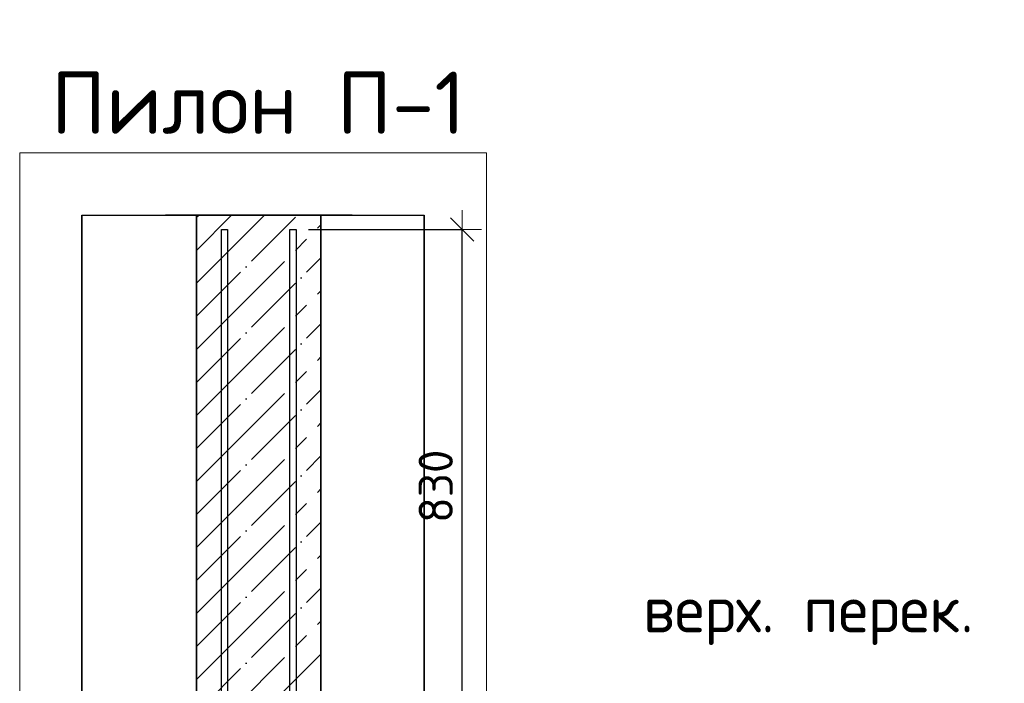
# Model space of a CAD drawing. Header units: millimetres. Extents: x -3026 to 47325, y -2839 to 55854.
# Tile 113 of 130: x 35822 to 37404, y 47603 to 48669. Entities that reach past the tile are written whole.
import ezdxf

# ---------------------------------------------------------------- set-up
doc = ezdxf.new("R2010")
doc.units = ezdxf.units.MM
doc.header["$PDMODE"] = 65
doc.linetypes.add('______11', pattern=[125, 100, -12.5, 0, -12.5])
doc.linetypes.add('______5', pattern=[275, 200, -25, 25, -25])
for name, color, linetype, lineweight in [('Standard', 7, 'Continuous', 25), ('Арм.стержн. вертикальными 1', 22, 'Continuous', 35), ('Высотная отметки_ общее', 7, 'Continuous', 13), ('Размерная линия_ общее', 7, 'Continuous', 13)]:
    doc.layers.add(name, color=color, linetype=linetype, lineweight=lineweight)
doc.styles.add('ISOCPEUR', font='ISOCPEUR')
doc.dimstyles.new('DIMSTYLE_3', dxfattribs={"dimtxt": 55, "dimasz": 62.5, "dimexe": 0, "dimexo": 0, "dimgap": 27.5, "dimtad": 2, "dimdec": 0, "dimrnd": 5, "dimzin": 12, "dimdsep": 46, "dimtxsty": 'ISOCPEUR', "dimblk1": 'ALL_ML_STRICH', "dimblk2": 'ALL_ML_STRICH', "dimsah": 1, "dimcen": 0, "dimclrd": 7, "dimclre": 256, "dimclrt": 7, "dimadec": 0, "dimazin": 0, "dimtfac": 1, "dimtdec": 0, "dimtix": 1, "dimtmove": 2, "dimatfit": 3, "dimfxl": 0, "dimtzin": 0, "dimlwd": 0, "dimlwe": -3, "dimarcsym": 0})

# ---------------------------------------------------------------- blocks, each defined once
blk = doc.blocks.new('ALL_ML_STRICH')
at = {"color": 0, "linetype": 'ByBlock', "lineweight": -2}
for p, q in [((-0.3, -0.3), (0.3, 0.3)), ((0, -0.5), (0, 0.5)), ((-1, 0), (0.5, 0))]:
    blk.add_line(p, q, dxfattribs=at)
blk = doc.blocks.new('*D30')
at = {"layer": 'DEFPOINTS', "color": 7, "linetype": 'Continuous', "lineweight": 13, "transparency": 33554687}
for p in [(36265.9, 48331.6), (36305.9, 47501.6), (36532.8, 47501.6)]:
    blk.add_point(p, dxfattribs=at)
at = {"layer": 'Размерная линия_ общее', "color": 253, "linetype": 'Continuous', "lineweight": -2, "true_color": 0xa0a0a0, "transparency": 33554687}
for p, q in [((36285.9, 48331.6), (36532.8, 48331.6)), ((36325.9, 47501.6), (36532.8, 47501.6))]:
    blk.add_line(p, q, dxfattribs=at)
at = {"layer": 'Размерная линия_ общее', "color": 7, "linetype": 'Continuous', "lineweight": -2, "transparency": 33554687}
blk.add_line((36532.8, 47501.6), (36532.8, 48331.6), dxfattribs=at)
at = {"layer": 'Размерная линия_ общее', "color": 7, "linetype": 'Continuous', "lineweight": 13, "transparency": 33554687, "xscale": 62.5, "yscale": 62.5, "zscale": 62.5}
for p, rotation in [((36532.8, 48331.6), 90), ((36532.8, 47501.6), 270)]:
    blk.add_blockref('ALL_ML_STRICH', p, dxfattribs=dict(at, rotation=rotation))
at = {"layer": 'Размерная линия_ общее', "color": 7, "linetype": 'Continuous', "lineweight": 13, "transparency": 33554687, "insert": (36490.3, 47919.3), "char_height": 55, "width": 165, "attachment_point": 5, "rotation": 90, "style": 'ISOCPEUR'}
blk.add_mtext('\\A1;{830}', dxfattribs=at)
blk = doc.blocks.new('COMPLEX_ELEVATIONDIM_2')
at = {"layer": 'Высотная отметки_ общее', "color": 7, "linetype": 'Continuous', "lineweight": 13, "transparency": 33554687, "insert": (36823.4, 47664.4), "char_height": 75, "width": 598.581, "attachment_point": 7, "style": 'ISOCPEUR'}
blk.add_mtext('\\W0.97;верх. перек.', dxfattribs=at)

msp = doc.modelspace()

# ---------------------------------------------------------------- linework, layer by layer
at = {"color": 52, "linetype": 'Continuous', "lineweight": -3, "transparency": 33554687}
for p, q in [((35921.8, 48354.9), (36471.8, 48354.9)), ((35921.8, 48354.9), (36471.8, 48354.9)), ((35921.8, 48354.9), (35921.8, 43871.4)), ((35921.8, 43871.4), (35921.8, 48354.9)), ((36471.8, 48354.9), (36471.8, 43871.4)), ((36471.8, 43871.4), (36471.8, 48354.9))]:
    msp.add_line(p, q, dxfattribs=at)
at = {"layer": 'Standard', "color": 7, "linetype": 'Continuous', "lineweight": 25, "transparency": 33554687}
msp.add_line((36355.9, 48354.9), (36055.9, 48354.9), dxfattribs=at)
at = {"layer": 'Standard', "color": 253, "linetype": '______11', "lineweight": -3, "true_color": 0xababab, "transparency": 33554687}
for p, q in [((36105.9, 48192.3), (36268.5, 48354.9)), ((36105.9, 48298.3), (36162.4, 48354.9)), ((36105.9, 48086.2), (36305.9, 48286.2)), ((36105.9, 47980.1), (36305.9, 48180.1)), ((36105.9, 47874.1), (36305.9, 48074.1)), ((36105.9, 47768), (36305.9, 47968)), ((36105.9, 47661.9), (36305.9, 47861.9)), ((36105.9, 47555.9), (36305.9, 47755.9)), ((36157.6, 47501.6), (36305.9, 47649.8))]:
    msp.add_line(p, q, dxfattribs=at)
at = {"layer": 'Standard', "color": 253, "linetype": '______5', "lineweight": -3, "true_color": 0xababab, "transparency": 33554687}
for p, q in [((36105.9, 48245.3), (36215.4, 48354.9)), ((36105.9, 48351.4), (36109.4, 48354.9)), ((36105.9, 48139.2), (36305.9, 48339.2)), ((36105.9, 48033.2), (36305.9, 48233.2)), ((36105.9, 47927.1), (36305.9, 48127.1)), ((36105.9, 47821), (36305.9, 48021)), ((36105.9, 47715), (36305.9, 47915)), ((36105.9, 47608.9), (36305.9, 47808.9)), ((36105.9, 47502.8), (36305.9, 47702.8))]:
    msp.add_line(p, q, dxfattribs=at)
at = {"layer": 'Standard', "color": 7, "linetype": 'Continuous', "lineweight": 35, "transparency": 33554687}
for p, q in [((36105.9, 48354.9), (36105.9, 47501.6)), ((36305.9, 47501.6), (36305.9, 48354.9))]:
    msp.add_line(p, q, dxfattribs=at)
at = {"layer": 'Standard', "color": 7, "linetype": 'Continuous', "lineweight": 13, "transparency": 33554687}
msp.add_lwpolyline([(35821.8, 43771.4), (36571.8, 43771.4), (36571.8, 48454.9), (35821.8, 48454.9), (35821.8, 43771.4)], dxfattribs=at)
at = {"layer": 'Арм.стержн. вертикальными 1', "color": 4, "linetype": 'Continuous', "lineweight": 25, "transparency": 33554687}
for points in [[(36145.9, 44201.6), (36145.9, 48331.6), (36155.9, 48331.6), (36155.9, 44201.6), (36145.9, 44201.6)], [(36145.9, 44201.6), (36145.9, 48331.6), (36155.9, 48331.6), (36155.9, 44201.6), (36145.9, 44201.6)], [(36255.9, 44201.6), (36255.9, 48331.6), (36265.9, 48331.6), (36265.9, 44201.6), (36255.9, 44201.6)], [(36255.9, 44201.6), (36255.9, 48331.6), (36265.9, 48331.6), (36265.9, 44201.6), (36255.9, 44201.6)]]:
    msp.add_lwpolyline(points, dxfattribs=at)

# ---------------------------------------------------------------- block references
at = {"layer": 'Высотная отметки_ общее', "color": 7, "linetype": 'Continuous', "lineweight": 13, "transparency": 33554687}
msp.add_blockref('COMPLEX_ELEVATIONDIM_2', (0, 0), dxfattribs=at)

# ---------------------------------------------------------------- texts
at = {"layer": 'Standard', "color": 7, "linetype": 'Continuous', "lineweight": 13, "transparency": 33554687, "insert": (35872, 48535.4), "char_height": 100, "width": 666.97, "attachment_point": 4, "style": 'ISOCPEUR'}
msp.add_mtext('\\A1;{\\fISOCPEUR|i0|b0;\\H100.000000;\\W1.000000;\\C7;Пилон П-1}\\P', dxfattribs=at)

# ---------------------------------------------------------------- dimensions: what is measured, and where the dimension line sits
at = {"layer": 'Размерная линия_ общее', "color": 7, "linetype": 'Continuous', "lineweight": 13, "transparency": 33554687}
dim = msp.add_linear_dim(base=(36532.8, 48331.6), p1=(36325.9, 47501.6), p2=(36285.9, 48331.6), angle=90, dimstyle='DIMSTYLE_3', override={"dimpost": '<>', "dimclrd": 7, "dimclre": 253, "dimclrt": 7, "dimlwd": 0, "dimlwe": 65533}, dxfattribs=at)
dim.commit()
dim.dimension.update_dxf_attribs({"geometry": '*D30', "text_midpoint": (36490.3, 47919.3), "dimtype": 160})

doc.saveas('drawing.dxf')
